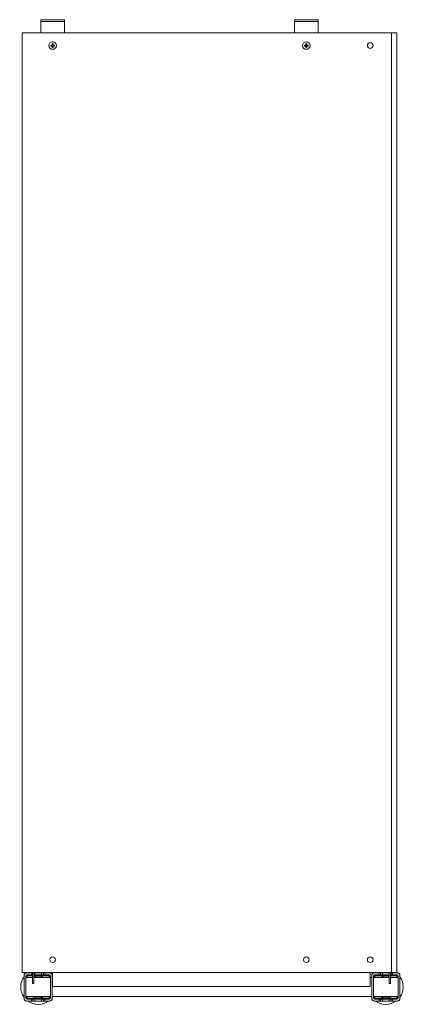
# Model space of a CAD drawing. Header units: millimetres. Extents: x -21 to 388, y -712 to 336.
import ezdxf

# ---------------------------------------------------------------- set-up
doc = ezdxf.new("R2010")
doc.units = ezdxf.units.MM

msp = doc.modelspace()

# ---------------------------------------------------------------- linework, layer by layer
at = {"color": 0, "linetype": 'Continuous', "lineweight": 0}
for p, q in [((4.1, 335.8), (1.1, 335.8)), ((1.1, 333.8), (1.1, 335.8)), ((23.1, 335.8), (4.1, 335.8)), ((26.1, 335.8), (23.1, 335.8)), ((26.1, 333.8), (26.1, 335.8)), ((274.1, 335.8), (271.1, 335.8)), ((271.1, 333.8), (271.1, 335.8)), ((293.1, 335.8), (274.1, 335.8)), ((296.1, 335.8), (293.1, 335.8)), ((296.1, 333.8), (296.1, 335.8)), ((1.1, 333.8), (4.1, 333.8)), ((1.1, 331.8), (1.1, 333.8)), ((1.1, 331.8), (1.1, 323.8)), ((23.1, 333.8), (4.1, 333.8)), ((23.1, 333.8), (26.1, 333.8)), ((26.1, 333.8), (26.1, 331.8)), ((26.1, 331.8), (26.1, 323.8)), ((271.1, 333.8), (274.1, 333.8)), ((271.1, 331.8), (271.1, 333.8)), ((271.1, 331.8), (271.1, 323.8)), ((293.1, 333.8), (274.1, 333.8)), ((293.1, 333.8), (296.1, 333.8)), ((296.1, 333.8), (296.1, 331.8)), ((296.1, 331.8), (296.1, 323.8)), ((-18.9, 321.8), (-18.9, -678.2)), ((-15.6, 321.8), (-18.9, 321.8)), ((-15.6, 321.8), (372.1, 321.8)), ((1.1, 321.8), (1.1, 323.8)), ((26.1, 323.8), (26.1, 321.8)), ((271.1, 321.8), (271.1, 323.8)), ((296.1, 323.8), (296.1, 321.8)), ((372.1, 321.8), (374.1, 321.8)), ((374.1, 321.8), (374.1, -678.2)), ((380.1, 321.8), (374.1, 321.8)), ((380.1, 321.8), (380.1, -678.2)), ((11.6, 308.8), (12.7, 308.8)), ((12.7, 307.8), (11.6, 307.8)), ((12.6, 308.8), (12.6, 307.8)), ((13.1, 309.2), (13.1, 310.3)), ((14.1, 309.3), (13.1, 309.3)), ((13.1, 306.3), (13.1, 307.5)), ((13.1, 307.3), (14.1, 307.3)), ((14.1, 310.3), (14.1, 309.2)), ((14.1, 307.5), (14.1, 306.3)), ((14.5, 308.8), (15.6, 308.8)), ((15.6, 307.8), (14.5, 307.8)), ((14.6, 307.8), (14.6, 308.8)), ((281.6, 308.8), (282.7, 308.8)), ((282.7, 307.8), (281.6, 307.8)), ((282.6, 308.8), (282.6, 307.8)), ((283.1, 309.2), (283.1, 310.3)), ((284.1, 309.3), (283.1, 309.3)), ((283.1, 306.3), (283.1, 307.5)), ((283.1, 307.3), (284.1, 307.3)), ((284.1, 310.3), (284.1, 309.2)), ((284.1, 307.5), (284.1, 306.3)), ((284.5, 308.8), (285.6, 308.8)), ((285.6, 307.8), (284.5, 307.8)), ((284.6, 307.8), (284.6, 308.8)), ((-18.9, -678.2), (-15.6, -678.2)), ((-16.8, -681.2), (-16.8, -681.7)), ((-15.6, -678.2), (372.1, -678.2)), ((-13.8, -678.7), (-14.3, -678.7)), ((-8.8, -678.7), (-13.8, -678.7)), ((-8.8, -680.7), (-13.8, -680.7)), ((-8, -681.2), (-11.8, -681.2)), ((-8.8, -680.7), (-8.8, -678.7)), ((-8.8, -678.7), (-8, -678.7)), ((-8.8, -680.7), (-8, -680.7)), ((-8, -688.2), (-8, -678.2)), ((-6.5, -688.2), (-6.5, -678.2)), ((-6.5, -678.7), (-5.3, -678.7)), ((-6.5, -680.7), (-5.3, -680.7)), ((8.2, -681.2), (-6.5, -681.2)), ((1.7, -678.7), (-5.3, -678.7)), ((-5.3, -678.7), (-5.3, -680.7)), ((1.7, -680.7), (-5.3, -680.7)), ((1.7, -680.7), (1.7, -678.7)), ((1.7, -678.7), (3.8, -678.7)), ((1.7, -680.7), (3.8, -680.7)), ((3.8, -678.7), (5.2, -678.7)), ((3.8, -678.7), (3.8, -680.7)), ((3.8, -680.7), (5.2, -680.7)), ((10.2, -678.7), (5.2, -678.7)), ((5.2, -678.7), (5.2, -680.7)), ((10.2, -680.7), (5.2, -680.7)), ((10.7, -678.7), (10.2, -678.7)), ((13.2, -681.7), (13.2, -681.2)), ((13.6, -678.2), (13.6, -693.2)), ((351.6, -693.2), (351.6, -678.2)), ((353.2, -681.2), (353.2, -681.7)), ((356.2, -678.7), (355.7, -678.7)), ((361.2, -678.7), (356.2, -678.7)), ((361.2, -680.7), (356.2, -680.7)), ((371.7, -681.2), (358.2, -681.2)), ((361.2, -680.7), (361.2, -678.7)), ((362.6, -678.7), (361.2, -678.7)), ((361.2, -680.7), (362.6, -680.7)), ((364.7, -678.7), (362.6, -678.7)), ((362.6, -680.7), (362.6, -678.7)), ((362.6, -680.7), (364.7, -680.7)), ((371.7, -678.7), (364.7, -678.7)), ((364.7, -678.7), (364.7, -680.7)), ((371.7, -680.7), (364.7, -680.7)), ((371.7, -678.2), (371.7, -678.7)), ((371.7, -680.7), (371.7, -678.7)), ((371.7, -680.7), (371.7, -688.2)), ((374.1, -678.2), (372.1, -678.2)), ((373.2, -678.2), (373.2, -688.2)), ((373.8, -678.7), (373.2, -678.7)), ((373.2, -680.7), (373.8, -680.7)), ((378.2, -681.2), (373.2, -681.2)), ((375.2, -678.7), (373.8, -678.7)), ((373.8, -680.7), (373.8, -678.7)), ((373.8, -680.7), (375.2, -680.7)), ((374.1, -678.2), (380.1, -678.2)), ((380.2, -678.7), (375.2, -678.7)), ((375.2, -678.7), (375.2, -680.7)), ((380.2, -680.7), (375.2, -680.7)), ((380.7, -678.7), (380.2, -678.7)), ((383.2, -681.7), (383.2, -681.2)), ((-16.8, -681.7), (-16.8, -705.7)), ((-14.8, -681.7), (-14.8, -705.7)), ((-14.8, -683.6), (-8, -683.6)), ((-14.8, -683.7), (-12.8, -683.7)), ((-14.8, -683.8), (-8, -683.8)), ((-8, -683.7), (-12.8, -683.7)), ((-12.8, -683.7), (-12.8, -683.8)), ((-8, -681.7), (-11.8, -681.7)), ((-8, -688.2), (-8, -690)), ((-8, -690), (-6.5, -690)), ((8.2, -681.7), (-6.5, -681.7)), ((-6.5, -683.6), (11.2, -683.6)), ((-0.8, -683.7), (-6.5, -683.7)), ((-6.5, -683.8), (11.2, -683.8)), ((-6.5, -688.2), (-6.5, -690)), ((-0.8, -683.8), (-0.8, -683.7)), ((-0.8, -683.7), (1.2, -683.7)), ((1.2, -683.7), (1.2, -683.8)), ((11.2, -705.7), (11.2, -681.7)), ((13.2, -705.7), (13.2, -681.7)), ((13.2, -683.6), (13.6, -683.6)), ((13.2, -683.8), (13.6, -683.8)), ((351.6, -683.6), (353.2, -683.6)), ((351.6, -683.8), (353.2, -683.8)), ((353.2, -681.7), (353.2, -705.7)), ((355.2, -681.7), (355.2, -705.7)), ((355.2, -683.6), (371.7, -683.6)), ((355.2, -683.8), (371.7, -683.8)), ((371.7, -681.7), (358.2, -681.7)), ((365.2, -683.8), (365.2, -683.7)), ((365.2, -683.7), (367.2, -683.7)), ((371.7, -683.7), (367.2, -683.7)), ((367.2, -683.7), (367.2, -683.8)), ((371.7, -690), (371.7, -688.2)), ((373.2, -690), (371.7, -690)), ((378.2, -681.7), (373.2, -681.7)), ((373.2, -683.6), (381.2, -683.6)), ((379.2, -683.7), (373.2, -683.7)), ((373.2, -683.8), (381.2, -683.8)), ((373.2, -690), (373.2, -688.2)), ((379.2, -683.8), (379.2, -683.7)), ((379.2, -683.7), (381.2, -683.7)), ((381.2, -705.7), (381.2, -681.7)), ((383.2, -705.7), (383.2, -681.7)), ((351.6, -693.2), (13.6, -693.2)), ((-16.8, -705.7), (-16.8, -706.2)), ((-14.8, -703.8), (11.2, -703.8)), ((-14.3, -708.7), (-13.8, -708.7)), ((-13.8, -706.7), (-8.8, -706.7)), ((-13.8, -708.7), (-8.8, -708.7)), ((-11.8, -705.7), (8.2, -705.7)), ((-11.8, -706.2), (8.2, -706.2)), ((-8.8, -708.7), (-8.8, -706.7)), ((-7.4, -706.7), (-8.8, -706.7)), ((-8.8, -708.7), (-7.4, -708.7)), ((-5.3, -706.7), (-7.4, -706.7)), ((-7.4, -706.7), (-7.4, -708.7)), ((-7.4, -708.7), (-5.3, -708.7)), ((-5.3, -706.7), (1.7, -706.7)), ((-5.3, -706.7), (-5.3, -708.7)), ((-5.3, -708.7), (1.7, -708.7)), ((1.7, -708.7), (1.7, -706.7)), ((3.8, -706.7), (1.7, -706.7)), ((1.7, -708.7), (3.8, -708.7)), ((5.2, -706.7), (3.8, -706.7)), ((3.8, -706.7), (3.8, -708.7)), ((3.8, -708.7), (5.2, -708.7)), ((5.2, -706.7), (10.2, -706.7)), ((5.2, -706.7), (5.2, -708.7)), ((5.2, -708.7), (10.2, -708.7)), ((10.2, -708.7), (10.7, -708.7)), ((13.2, -703.8), (353.2, -703.8)), ((13.2, -706.2), (13.2, -705.7)), ((353.2, -705.7), (353.2, -706.2)), ((355.2, -703.8), (381.2, -703.8)), ((355.7, -708.7), (356.2, -708.7)), ((356.2, -706.7), (361.2, -706.7)), ((356.2, -708.7), (361.2, -708.7)), ((358.2, -705.7), (378.2, -705.7)), ((358.2, -706.2), (378.2, -706.2)), ((361.2, -708.7), (361.2, -706.7)), ((362.6, -706.7), (361.2, -706.7)), ((362.6, -708.7), (361.2, -708.7)), ((364.7, -706.7), (362.6, -706.7)), ((362.6, -708.7), (362.6, -706.7)), ((364.7, -708.7), (362.6, -708.7)), ((364.7, -706.7), (371.7, -706.7)), ((364.7, -706.7), (364.7, -708.7)), ((364.7, -708.7), (371.7, -708.7)), ((371.7, -708.7), (371.7, -706.7)), ((373.8, -706.7), (371.7, -706.7)), ((373.8, -708.7), (371.7, -708.7)), ((375.2, -706.7), (373.8, -706.7)), ((373.8, -708.7), (373.8, -706.7)), ((375.2, -708.7), (373.8, -708.7)), ((375.2, -706.7), (380.2, -706.7)), ((375.2, -706.7), (375.2, -708.7)), ((375.2, -708.7), (380.2, -708.7)), ((380.2, -708.7), (380.7, -708.7)), ((383.2, -706.2), (383.2, -705.7))]:
    msp.add_line(p, q, dxfattribs=at)
for centre, radius, start, end in [((13.6, 308.3), 4, 90, 270), ((13.6, 308.3), 1.01, 120.6869, 149.3131), ((13.6, 308.3), 1.01, 210.6869, 239.3131), ((13.6, 308.3), 0.851, 142.7589, 217.2411), ((13.6, 308.3), 0.851, 127.2411, 142.7589), ((13.6, 308.3), 0.851, 217.2411, 232.7589), ((13.6, 308.3), 0.851, 90, 127.2411), ((13.6, 308.3), 0.851, 232.7589, 270), ((13.6, 308.3), 4, 270, 90), ((13.6, 308.3), 0.851, 52.7589, 90), ((13.6, 308.3), 0.851, 270, 307.2411), ((13.6, 308.3), 1.01, 30.6869, 59.3131), ((13.6, 308.3), 0.851, 37.2411, 52.7589), ((13.6, 308.3), 0.851, 307.2411, 322.7589), ((13.6, 308.3), 1.01, 300.6869, 329.3131), ((13.6, 308.3), 0.851, 322.7589, 37.2411), ((283.6, 308.3), 4, 90, 270), ((283.6, 308.3), 1.01, 120.6869, 149.3131), ((283.6, 308.3), 1.01, 210.6869, 239.3131), ((283.6, 308.3), 0.851, 142.7589, 217.2411), ((283.6, 308.3), 0.851, 127.2411, 142.7589), ((283.6, 308.3), 0.851, 217.2411, 232.7589), ((283.6, 308.3), 0.851, 90, 127.2411), ((283.6, 308.3), 0.851, 232.7589, 270), ((283.6, 308.3), 4, 270, 90), ((283.6, 308.3), 0.851, 52.7589, 90), ((283.6, 308.3), 0.851, 270, 307.2411), ((283.6, 308.3), 1.01, 30.6869, 59.3131), ((283.6, 308.3), 0.851, 37.2411, 52.7589), ((283.6, 308.3), 0.851, 307.2411, 322.7589), ((283.6, 308.3), 1.01, 300.6869, 329.3131), ((283.6, 308.3), 0.851, 322.7589, 37.2411), ((351.6, 308.3), 3, 90, 270), ((351.6, 308.3), 3, 270, 90), ((13.6, -664.7), 3, 90, 270), ((13.6, -664.7), 3, 270, 90), ((283.6, -664.7), 3, 90, 270), ((283.6, -664.7), 3, 270, 90), ((351.6, -664.7), 3, 90, 270), ((351.6, -664.7), 3, 270, 90), ((-13.8, -681.7), 3, 90, 180), ((-14.3, -681.2), 2.5, 90, 180), ((-13.8, -681.7), 1, 90, 180), ((-11.8, -683.7), 2.5, 90, 177.7076), ((8.2, -683.7), 2.5, 2.2924, 90), ((10.2, -681.7), 3, 0, 90), ((10.2, -681.7), 1, 0, 90), ((10.7, -681.2), 2.5, 0, 90), ((355.7, -681.2), 2.5, 90, 180), ((356.2, -681.7), 3, 90, 180), ((356.2, -681.7), 1, 90, 180), ((358.2, -683.7), 2.5, 90, 177.7076), ((378.2, -683.7), 2.5, 2.2924, 90), ((380.2, -681.7), 3, 0, 90), ((380.2, -681.7), 1, 0, 90), ((380.7, -681.2), 2.5, 0, 90), ((-11.8, -683.7), 1.99, 90, 177.1251), ((-1.8, -693.7), 11.5, 90, 114.1628), ((-1.8, -693.7), 11.5, 61.4333, 90), ((8.2, -683.7), 1.99, 2.8749, 90), ((358.2, -683.7), 1.99, 90, 177.1251), ((368.2, -693.7), 11.5, 90, 118.5667), ((368.2, -693.7), 11.5, 72.2811, 90), ((368.2, -693.7), 11.5, 61.4333, 64.2285), ((378.2, -683.7), 1.99, 2.8749, 90), ((-13.8, -705.7), 3, 180, 270), ((-14.3, -706.2), 2.5, 180, 270), ((-13.8, -705.7), 1, 180, 270), ((-11.8, -703.7), 2.5, 182.2924, 270), ((-11.8, -703.7), 1.99, 182.8749, 270), ((-1.8, -693.7), 11.5, 241.4333, 270), ((-1.8, -693.7), 11.5, 270, 298.5667), ((8.2, -703.7), 2.5, 270, 357.7076), ((8.2, -703.7), 1.99, 270, 357.1251), ((10.2, -705.7), 1, 270, 0), ((10.2, -705.7), 3, 270, 0), ((10.7, -706.2), 2.5, 270, 0), ((356.2, -705.7), 3, 180, 270), ((355.7, -706.2), 2.5, 180, 270), ((356.2, -705.7), 1, 180, 270), ((358.2, -703.7), 2.5, 182.2924, 270), ((358.2, -703.7), 1.99, 182.8749, 270), ((368.2, -693.7), 11.5, 241.4333, 270), ((368.2, -693.7), 11.5, 270, 298.5667), ((378.2, -703.7), 2.5, 270, 357.7076), ((378.2, -703.7), 1.99, 270, 357.1251), ((380.2, -705.7), 1, 270, 0), ((380.2, -705.7), 3, 270, 0), ((380.7, -706.2), 2.5, 270, 0)]:
    msp.add_arc(centre, radius, start, end, dxfattribs=at)
at = {"color": 0, "linetype": 'Continuous', "lineweight": 0, "extrusion": (0, 0, -1)}
for centre, start, end in [((1.8, -693.7), 54.1752, 56.9125), ((1.8, -693.7), 123.0875, 125.8248), ((-368.2, -693.7), 54.1752, 56.9125), ((-368.2, -693.7), 123.0875, 125.8248), ((1.8, -693.7), 324.1752, 35.8248), ((1.8, -693.7), 144.1752, 146.329), ((-368.2, -693.7), 33.0893, 35.8248), ((-368.2, -693.7), 144.1752, 215.8248), ((1.8, -693.7), 270, 305.8248), ((1.8, -693.7), 234.1752, 270), ((1.8, -693.7), 213.0893, 215.8248), ((-368.2, -693.7), 324.1752, 326.9107), ((-368.2, -693.7), 270, 305.8248), ((-368.2, -693.7), 234.1752, 270)]:
    msp.add_arc(centre, 18.5, start, end, dxfattribs=at)
for centre, major_axis, start_param, end_param in [((14.5, 308.3), (0, 6.43), -1.570796, -1.490571), ((14.5, 308.3), (0, 6.43), -1.651022, -1.570796), ((13.6, 307.5), (6.43, 0), -1.651022, -1.490571), ((13.6, 309.2), (-6.43, 0), -1.651022, -1.490571), ((12.7, 308.3), (0, -6.43), -1.651022, -1.570796), ((12.7, 308.3), (0, -6.43), -1.570796, -1.490571), ((284.5, 308.3), (0, 6.43), -1.570796, -1.490571), ((284.5, 308.3), (0, 6.43), -1.651022, -1.570796), ((283.6, 307.5), (6.43, 0), -1.651022, -1.490571), ((283.6, 309.2), (-6.43, 0), -1.651022, -1.490571), ((282.7, 308.3), (0, -6.43), -1.651022, -1.570796), ((282.7, 308.3), (0, -6.43), -1.570796, -1.490571)]:
    msp.add_ellipse(centre, major_axis=major_axis, ratio=0.446198, start_param=start_param, end_param=end_param, dxfattribs=at)
at = {"color": 0, "linetype": 'Continuous', "lineweight": 0}
for points, weights in [([(12.9, 308.8), (12.8, 308.8), (12.7, 308.8)], [1.00783090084, 1.01227477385, 1.00609308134]), ([(12.7, 307.8), (12.8, 307.8), (12.9, 307.8)], [1.00609308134, 1.01227477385, 1.00783090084]), ([(13.1, 309.2), (13.1, 309.1), (13.1, 309)], [1.00609308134, 1.01227477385, 1.00783090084]), ([(13.1, 307.7), (13.1, 307.6), (13.1, 307.5)], [1.00783090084, 1.01227477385, 1.00609308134]), ([(14.1, 309), (14.1, 309.1), (14.1, 309.2)], [1.00783090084, 1.01227477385, 1.00609308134]), ([(14.1, 307.5), (14.1, 307.6), (14.1, 307.7)], [1.00609308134, 1.01227477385, 1.00783090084]), ([(14.5, 308.8), (14.4, 308.8), (14.3, 308.8)], [1.00609308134, 1.01227477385, 1.00783090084]), ([(14.3, 307.8), (14.4, 307.8), (14.5, 307.8)], [1.00783090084, 1.01227477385, 1.00609308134]), ([(282.9, 308.8), (282.8, 308.8), (282.7, 308.8)], [1.00783090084, 1.01227477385, 1.00609308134]), ([(282.7, 307.8), (282.8, 307.8), (282.9, 307.8)], [1.00609308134, 1.01227477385, 1.00783090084]), ([(283.1, 309.2), (283.1, 309.1), (283.1, 309)], [1.00609308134, 1.01227477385, 1.00783090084]), ([(283.1, 307.7), (283.1, 307.6), (283.1, 307.5)], [1.00783090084, 1.01227477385, 1.00609308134]), ([(284.1, 309), (284.1, 309.1), (284.1, 309.2)], [1.00783090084, 1.01227477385, 1.00609308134]), ([(284.1, 307.5), (284.1, 307.6), (284.1, 307.7)], [1.00609308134, 1.01227477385, 1.00783090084]), ([(284.5, 308.8), (284.4, 308.8), (284.3, 308.8)], [1.00609308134, 1.01227477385, 1.00783090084]), ([(284.3, 307.8), (284.4, 307.8), (284.5, 307.8)], [1.00783090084, 1.01227477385, 1.00609308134])]:
    msp.add_rational_spline(points, weights, degree=2, dxfattribs=at)

doc.saveas('drawing.dxf')
